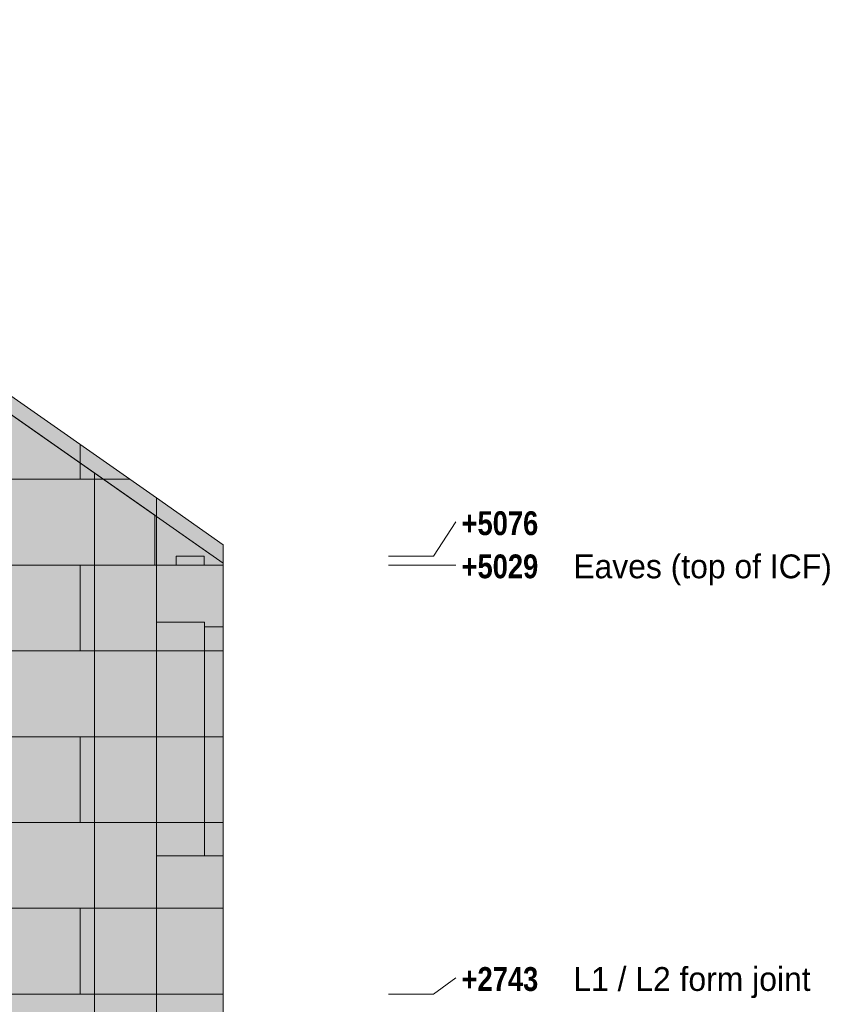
# Model space of a CAD drawing. Header units: millimetres. Extents: x 17 to 413, y 4 to 292.
# Tile 64 of 66: x 263 to 306, y 156 to 208. Entities that reach past the tile are written whole.
import ezdxf

# ---------------------------------------------------------------- set-up
doc = ezdxf.new("R2010")
doc.units = ezdxf.units.MM
for name, color, linetype in [('FILL-EPS', 7, 'Continuous'), ('FILL-LIGHT', 7, 'Continuous'), ('LINE-C_2E8C94', 7, 'Continuous'), ('LINE-C_337880', 7, 'Continuous'), ('LINE-STEEL', 7, 'Continuous'), ('LINE-STEEL_GREY', 7, 'Continuous'), ('TEXT-STEEL', 7, 'Continuous')]:
    doc.layers.add(name, color=color, linetype=linetype)
doc.styles.add('OpenSansCondensed-Bold', font='OpenSansCondensed-Bold.ttf')

msp = doc.modelspace()

# ---------------------------------------------------------------- hatches: boundary and pattern name
at = {"layer": 'FILL-EPS', "true_color": 0xccffff}
h = msp.add_hatch(color=7, dxfattribs=at)
h.dxf.hatch_style = 1
h.paths.add_polyline_path([(197.083, 156.536), (197.083, 156.536), (197.099, 156.539), (197.099, 182.976), (233.5, 208.465), (269.901, 182.976), (269.901, 156.539), (197.099, 156.539)])
h = msp.add_hatch(color=7, dxfattribs=at)
h.dxf.hatch_style = 1
h.paths.add_polyline_path([(197.099, 156.539), (197.099, 182.976), (233.5, 208.465), (269.901, 182.976), (269.901, 156.539)])
h = msp.add_hatch(color=7, dxfattribs=at)
h.dxf.hatch_style = 1
h.paths.add_polyline_path([(197.101, 156.539), (197.101, 181.989), (232.579, 206.831), (234.421, 206.831), (235.575, 206.023), (235.591, 206.011), (235.591, 206.011), (235.591, 206.011), (235.591, 206.011), (269.899, 181.989), (269.899, 156.539)])
h = msp.add_hatch(color=7, dxfattribs=at)
h.dxf.hatch_style = 1
h.paths.add_polyline_path([(197.101, 156.539), (197.101, 181.989), (197.2, 182.059), (232.579, 206.831), (234.421, 206.831), (237.872, 204.414), (269.8, 182.059), (269.899, 181.989), (269.899, 179.399), (269.899, 156.539)])
h = msp.add_hatch(color=7, dxfattribs=at)
h.dxf.hatch_style = 1
h.paths.add_polyline_path([(197.101, 156.539), (197.101, 179.399), (197.2, 179.399), (197.2, 182.059), (229.127, 204.414), (229.128, 204.414), (229.14, 204.424), (229.141, 204.423), (231.65, 206.18), (232.578, 206.83), (232.578, 206.83), (232.579, 206.831), (234.421, 206.831), (269.8, 182.059), (269.8, 179.399), (269.899, 179.399), (269.899, 156.539)])
h = msp.add_hatch(color=7, dxfattribs=at)
h.dxf.hatch_style = 1
h.paths.add_polyline_path([(197.101, 156.539), (197.101, 181.989), (231.408, 206.011), (231.409, 206.011), (231.42, 206.023), (231.42, 206.023), (231.422, 206.021), (232.579, 206.831), (234.421, 206.831), (269.899, 181.989), (269.899, 156.539)])
h = msp.add_hatch(color=7, dxfattribs=at)
h.dxf.hatch_style = 1
h.paths.add_polyline_path([(269.901, 179.399), (269.901, 182.976), (273.457, 180.487), (273.457, 179.399)])
h = msp.add_hatch(color=7, dxfattribs=at)
h.dxf.hatch_style = 1
h.paths.add_polyline_path([(269.901, 182.976), (273.457, 180.487), (273.457, 179.399), (269.901, 179.399)])
h = msp.add_hatch(color=7, dxfattribs=at)
h.dxf.hatch_style = 1
h.paths.add_polyline_path([(269.8, 179.399), (269.8, 182.059), (269.899, 181.989), (269.899, 179.399)])
h = msp.add_hatch(color=7, dxfattribs=at)
h.dxf.hatch_style = 1
h.paths.add_polyline_path([(269.895, 182.004), (269.896, 182.005), (269.897, 182.005), (269.899, 181.989), (273.457, 179.497), (273.457, 171.226), (273.457, 156.539), (269.899, 156.539), (269.899, 181.989), (269.894, 182.004)])
h = msp.add_hatch(color=7, dxfattribs=at)
h.dxf.hatch_style = 1
h.paths.add_polyline_path([(269.899, 156.539), (269.899, 181.989), (273.457, 179.497), (273.457, 171.245), (273.457, 171.241), (273.457, 156.539)])
h = msp.add_hatch(color=7, dxfattribs=at)
h.dxf.hatch_style = 1
h.paths.add_polyline_path([(269.899, 156.529), (269.899, 179.399), (269.899, 179.399), (269.899, 179.399), (269.899, 181.989), (273.457, 179.497), (273.457, 179.403), (273.457, 179.399), (273.457, 171.252), (273.457, 171.236), (273.457, 171.232), (273.457, 156.539), (269.901, 156.539)])
h = msp.add_hatch(color=7, dxfattribs=at)
h.dxf.hatch_style = 1
h.paths.add_polyline_path([(269.899, 179.399), (269.899, 181.989), (272.155, 180.409), (272.157, 180.408), (273.457, 179.497), (273.457, 179.399), (269.899, 179.399)])
h = msp.add_hatch(color=7, dxfattribs=at)
h.dxf.hatch_style = 1
h.paths.add_polyline_path([(269.898, 156.523), (269.898, 156.523), (269.899, 156.529), (269.899, 156.535), (269.899, 156.539), (269.899, 179.399), (269.901, 179.399), (269.901, 179.403), (269.901, 179.399), (273.457, 179.399), (273.457, 171.255), (273.457, 171.251), (273.457, 171.245), (273.457, 171.241), (273.457, 156.539), (269.901, 156.539), (269.899, 156.523), (269.899, 156.523), (269.898, 156.523)])
h = msp.add_hatch(color=7, dxfattribs=at)
h.dxf.hatch_style = 1
h.paths.add_polyline_path([(269.901, 156.539), (269.901, 179.399), (273.457, 179.399), (273.457, 156.539)])
h = msp.add_hatch(color=7, dxfattribs=at)
h.dxf.hatch_style = 1
h.paths.add_polyline_path([(269.901, 179.399), (273.457, 179.399), (273.457, 156.539), (269.901, 156.539)])
h = msp.add_hatch(color=7, dxfattribs=at)
h.dxf.hatch_style = 1
h.paths.add_polyline_path([(269.901, 176.356), (272.452, 176.356), (272.452, 163.909), (269.901, 163.909)])
h = msp.add_hatch(color=7, dxfattribs=at)
h.dxf.hatch_style = 1
h.paths.add_polyline_path([(269.901, 163.909), (269.901, 176.356), (272.452, 176.356), (272.452, 163.909)])
h = msp.add_hatch(color=7, dxfattribs=at)
h.dxf.hatch_style = 1
h.paths.add_polyline_path([(269.901, 176.356), (272.452, 176.356), (272.452, 163.909), (269.901, 163.909)])
h = msp.add_hatch(color=7, dxfattribs=at)
h.dxf.hatch_style = 1
h.paths.add_polyline_path([(269.901, 163.909), (269.901, 176.356), (272.452, 176.356), (272.452, 163.909)])
h = msp.add_hatch(color=7, dxfattribs=at)
h.dxf.hatch_style = 1
h.paths.add_polyline_path([(269.901, 176.356), (272.452, 176.356), (272.452, 163.909), (269.901, 163.909)])
h = msp.add_hatch(color=7, dxfattribs=at)
h.dxf.hatch_style = 1
h.paths.add_polyline_path([(269.901, 163.909), (269.901, 176.356), (272.452, 176.356), (272.452, 163.909)])
h = msp.add_hatch(color=7, dxfattribs=at)
h.dxf.hatch_style = 1
h.paths.add_polyline_path([(269.901, 176.356), (272.452, 176.356), (272.452, 163.909), (269.901, 163.909)])
h = msp.add_hatch(color=7, dxfattribs=at)
h.dxf.hatch_style = 1
h.paths.add_polyline_path([(269.901, 163.909), (269.901, 176.356), (272.452, 176.356), (272.452, 163.909)])
h = msp.add_hatch(color=7, dxfattribs=at)
h.dxf.hatch_style = 1
h.paths.add_polyline_path([(272.452, 176.106), (273.457, 176.106), (273.457, 163.909), (272.452, 163.909)])
h = msp.add_hatch(color=7, dxfattribs=at)
h.dxf.hatch_style = 1
h.paths.add_polyline_path([(272.452, 163.909), (272.452, 176.106), (273.457, 176.106), (273.457, 163.909)])
h = msp.add_hatch(color=7, dxfattribs=at)
h.dxf.hatch_style = 1
h.paths.add_polyline_path([(272.452, 176.106), (273.457, 176.106), (273.457, 163.909), (272.452, 163.909)])
h = msp.add_hatch(color=7, dxfattribs=at)
h.dxf.hatch_style = 1
h.paths.add_polyline_path([(272.452, 163.909), (272.452, 176.106), (273.457, 176.106), (273.457, 163.909)])
h = msp.add_hatch(color=7, dxfattribs=at)
h.dxf.hatch_style = 1
h.paths.add_polyline_path([(272.452, 176.106), (273.457, 176.106), (273.457, 163.909), (272.452, 163.909)])
h = msp.add_hatch(color=7, dxfattribs=at)
h.dxf.hatch_style = 1
h.paths.add_polyline_path([(272.452, 163.909), (272.452, 176.106), (273.457, 176.106), (273.457, 163.909)])
h = msp.add_hatch(color=7, dxfattribs=at)
h.dxf.hatch_style = 1
h.paths.add_polyline_path([(272.452, 176.106), (273.457, 176.106), (273.457, 163.909), (272.452, 163.909)])
h = msp.add_hatch(color=7, dxfattribs=at)
h.dxf.hatch_style = 1
h.paths.add_polyline_path([(272.452, 163.909), (272.452, 176.106), (273.457, 176.106), (273.457, 163.909)])
h = msp.add_hatch(color=7, dxfattribs=at)
h.dxf.hatch_style = 1
h.paths.add_polyline_path([(197.099, 129.107), (197.099, 156.539), (269.901, 156.539), (269.901, 129.107)])
h = msp.add_hatch(color=7, dxfattribs=at)
h.dxf.hatch_style = 1
h.paths.add_polyline_path([(197.099, 156.539), (269.901, 156.539), (269.901, 129.107), (197.099, 129.107)])
h = msp.add_hatch(color=7, dxfattribs=at)
h.dxf.hatch_style = 1
h.paths.add_polyline_path([(197.101, 129.107), (197.101, 156.539), (269.899, 156.539), (269.899, 129.107)])
h = msp.add_hatch(color=7, dxfattribs=at)
h.dxf.hatch_style = 1
h.paths.add_polyline_path([(197.101, 156.539), (269.899, 156.539), (269.899, 129.107), (197.101, 129.107)])
h = msp.add_hatch(color=7, dxfattribs=at)
h.dxf.hatch_style = 1
h.paths.add_polyline_path([(197.101, 129.107), (197.101, 156.539), (269.899, 156.539), (269.899, 129.107)])
h = msp.add_hatch(color=7, dxfattribs=at)
h.dxf.hatch_style = 1
h.paths.add_polyline_path([(197.101, 156.539), (269.899, 156.539), (269.899, 129.107), (197.101, 129.107)])
h = msp.add_hatch(color=7, dxfattribs=at)
h.dxf.hatch_style = 1
h.paths.add_polyline_path([(269.897, 156.523), (269.899, 156.539), (269.897, 156.523)])
h = msp.add_hatch(color=7, dxfattribs=at)
h.dxf.hatch_style = 1
h.paths.add_polyline_path([(269.899, 156.555), (269.901, 156.539), (273.457, 156.539), (273.457, 129.107), (269.901, 129.107), (269.899, 129.107), (269.899, 156.539), (269.899, 156.539), (269.899, 156.555)])
h = msp.add_hatch(color=7, dxfattribs=at)
h.dxf.hatch_style = 1
h.paths.add_polyline_path([(269.899, 129.107), (269.899, 156.539), (273.457, 156.539), (273.457, 129.107)])
h = msp.add_hatch(color=7, dxfattribs=at)
h.dxf.hatch_style = 1
h.paths.add_polyline_path([(269.899, 129.091), (269.899, 129.091), (269.899, 156.539), (269.901, 156.539), (273.457, 156.539), (273.457, 129.107), (269.901, 129.107)])
h = msp.add_hatch(color=7, dxfattribs=at)
h.dxf.hatch_style = 1
h.paths.add_polyline_path([(269.899, 156.539), (273.457, 156.539), (273.457, 129.107), (269.899, 129.107)])
h = msp.add_hatch(color=7, dxfattribs=at)
h.dxf.hatch_style = 1
h.paths.add_polyline_path([(269.901, 129.107), (269.901, 156.539), (273.457, 156.539), (273.457, 129.107)])
h = msp.add_hatch(color=7, dxfattribs=at)
h.dxf.hatch_style = 1
h.paths.add_polyline_path([(269.901, 156.539), (273.457, 156.539), (273.457, 129.107), (269.901, 129.107)])
at = {"layer": 'FILL-LIGHT', "true_color": 0xd9d9d9}
h = msp.add_hatch(color=254, dxfattribs=at)
h.dxf.hatch_style = 1
h.paths.add_polyline_path([(270.942, 179.399), (270.942, 179.867), (272.442, 179.867), (272.442, 179.399)])
h = msp.add_hatch(color=254, dxfattribs=at)
h.dxf.hatch_style = 1
h.paths.add_polyline_path([(270.942, 179.867), (272.442, 179.867), (272.442, 179.399), (270.942, 179.399)])
h = msp.add_hatch(color=254, dxfattribs=at)
h.dxf.hatch_style = 1
h.paths.add_polyline_path([(270.942, 179.399), (270.942, 179.867), (272.442, 179.867), (272.442, 179.399)])
h = msp.add_hatch(color=254, dxfattribs=at)
h.dxf.hatch_style = 1
h.paths.add_polyline_path([(270.942, 179.867), (272.442, 179.867), (272.442, 179.399), (270.942, 179.399)])

# ---------------------------------------------------------------- linework, layer by layer
at = {"layer": 'LINE-C_2E8C94', "lineweight": 5}
for points in [[(197.083, 156.536), (197.083, 156.536), (197.099, 156.539), (197.099, 182.976), (233.5, 208.465), (269.901, 182.976), (269.901, 156.539), (197.099, 156.539)], [(197.099, 156.539), (197.099, 156.539), (197.099, 156.539), (197.099, 182.976), (233.5, 208.465), (233.5, 208.465), (233.5, 208.465), (233.5, 208.465), (233.5, 208.465), (233.5, 208.465), (233.5, 208.465), (269.901, 182.976), (269.901, 156.539), (197.099, 156.539)], [(197.101, 156.539), (197.101, 181.989), (232.579, 206.831), (234.421, 206.831), (235.575, 206.023), (235.591, 206.011), (235.591, 206.011), (235.591, 206.011), (235.591, 206.011), (269.899, 181.989), (269.899, 156.539)], [(197.101, 156.539), (197.101, 156.539), (197.101, 181.989), (197.101, 181.989), (197.101, 181.989), (197.101, 181.989), (197.2, 182.059), (232.579, 206.831), (234.421, 206.831), (234.421, 206.831), (234.421, 206.831), (237.872, 204.414), (237.872, 204.414), (269.8, 182.059), (269.899, 181.989), (269.899, 179.399), (269.899, 179.399), (269.899, 156.539), (269.899, 156.539)], [(197.101, 156.539), (197.101, 179.399), (197.2, 179.399), (197.2, 182.059), (229.127, 204.414), (229.128, 204.414), (229.14, 204.424), (229.141, 204.423), (231.65, 206.18), (232.578, 206.83), (232.578, 206.83), (232.579, 206.831), (234.421, 206.831), (269.8, 182.059), (269.8, 179.399), (269.899, 179.399), (269.899, 156.539)], [(197.101, 156.539), (197.101, 181.989), (231.408, 206.011), (231.409, 206.011), (231.42, 206.023), (231.42, 206.023), (231.422, 206.021), (232.579, 206.831), (234.421, 206.831), (269.899, 181.989), (269.899, 156.539)], [(269.901, 179.399), (269.901, 182.976), (273.457, 180.487), (273.457, 180.487), (273.457, 180.487), (273.457, 179.399), (269.901, 179.399)], [(269.901, 182.976), (273.457, 180.487), (273.457, 179.399), (269.901, 179.399)], [(269.8, 179.399), (269.8, 179.399), (269.8, 179.399), (269.8, 182.059), (269.899, 181.989), (269.899, 179.399)], [(269.895, 182.004), (269.895, 182.004), (269.896, 182.005), (269.897, 182.005), (269.899, 181.989), (273.457, 179.497), (273.457, 171.226), (273.457, 171.226), (273.457, 156.539), (273.457, 156.539), (269.899, 156.539), (269.899, 181.989), (269.899, 181.989), (269.899, 181.989), (269.899, 181.989), (269.899, 181.989), (269.894, 182.004)], [(269.899, 156.539), (269.899, 181.989), (273.457, 179.497), (273.457, 171.245), (273.457, 171.241), (273.457, 156.539)], [(269.899, 156.529), (269.899, 179.399), (269.899, 179.399), (269.899, 179.399), (269.899, 181.989), (269.899, 181.989), (269.899, 181.989), (269.899, 181.989), (273.457, 179.497), (273.457, 179.403), (273.457, 179.399), (273.457, 179.399), (273.457, 171.252), (273.457, 171.236), (273.457, 171.232), (273.457, 156.539), (269.901, 156.539)], [(269.899, 179.399), (269.899, 181.989), (272.155, 180.409), (272.157, 180.408), (273.457, 179.497), (273.457, 179.497), (273.457, 179.497), (273.457, 179.497), (273.457, 179.399), (269.899, 179.399), (269.899, 179.399)], [(269.898, 156.523), (269.898, 156.523), (269.899, 156.529), (269.899, 156.535), (269.899, 156.539), (269.899, 179.399), (269.901, 179.399), (269.901, 179.403), (269.901, 179.399), (273.457, 179.399), (273.457, 171.255), (273.457, 171.251), (273.457, 171.245), (273.457, 171.241), (273.457, 156.539), (269.901, 156.539), (269.899, 156.523), (269.899, 156.523), (269.898, 156.523)], [(269.901, 156.539), (269.901, 156.539), (269.901, 179.399), (273.457, 179.399), (273.457, 156.539), (269.901, 156.539)], [(269.901, 179.399), (273.457, 179.399), (273.457, 156.539), (273.457, 156.539), (273.457, 156.539), (269.901, 156.539)], [(269.901, 176.356), (272.452, 176.356), (272.452, 163.909), (269.901, 163.909)], [(269.901, 163.909), (269.901, 176.356), (272.452, 176.356), (272.452, 163.909)], [(269.901, 176.356), (272.452, 176.356), (272.452, 163.909), (269.901, 163.909)], [(269.901, 163.909), (269.901, 176.356), (272.452, 176.356), (272.452, 163.909)], [(269.901, 176.356), (272.452, 176.356), (272.452, 163.909), (269.901, 163.909)], [(269.901, 163.909), (269.901, 176.356), (272.452, 176.356), (272.452, 163.909)], [(269.901, 176.356), (272.452, 176.356), (272.452, 163.909), (269.901, 163.909)], [(269.901, 163.909), (269.901, 176.356), (272.452, 176.356), (272.452, 163.909)], [(272.452, 176.106), (273.457, 176.106), (273.457, 163.909), (272.452, 163.909)], [(272.452, 163.909), (272.452, 176.106), (273.457, 176.106), (273.457, 163.909)], [(272.452, 176.106), (273.457, 176.106), (273.457, 163.909), (272.452, 163.909)], [(272.452, 163.909), (272.452, 176.106), (273.457, 176.106), (273.457, 163.909)], [(272.452, 176.106), (273.457, 176.106), (273.457, 163.909), (272.452, 163.909)], [(272.452, 163.909), (272.452, 176.106), (273.457, 176.106), (273.457, 163.909)], [(272.452, 176.106), (273.457, 176.106), (273.457, 163.909), (272.452, 163.909)], [(272.452, 163.909), (272.452, 176.106), (273.457, 176.106), (273.457, 163.909)], [(197.099, 129.107), (197.099, 156.539), (269.901, 156.539), (269.901, 129.107)], [(197.099, 156.539), (197.099, 156.539), (269.901, 156.539), (269.901, 129.107), (197.099, 129.107), (197.099, 156.539)], [(197.101, 129.107), (197.101, 129.107), (197.101, 156.539), (269.899, 156.539), (269.899, 129.107), (197.101, 129.107)], [(197.101, 156.539), (197.101, 156.539), (197.101, 156.539), (269.899, 156.539), (269.899, 129.107), (269.899, 129.107), (197.101, 129.107)], [(197.101, 129.107), (197.101, 129.107), (197.101, 156.539), (269.899, 156.539), (269.899, 129.107), (197.101, 129.107)], [(197.101, 156.539), (197.101, 156.539), (197.101, 156.539), (269.899, 156.539), (269.899, 129.107), (269.899, 129.107), (197.101, 129.107)], [(269.897, 156.523), (269.899, 156.539), (269.897, 156.523)], [(269.899, 156.555), (269.901, 156.539), (273.457, 156.539), (273.457, 129.107), (273.457, 129.107), (273.457, 129.107), (269.901, 129.107), (269.901, 129.107), (269.899, 129.107), (269.899, 156.539), (269.899, 156.539), (269.899, 156.539), (269.899, 156.555)], [(269.899, 129.107), (269.899, 129.107), (269.899, 156.539), (273.457, 156.539), (273.457, 156.539), (273.457, 156.539), (273.457, 129.107)], [(269.899, 129.091), (269.899, 129.091), (269.899, 156.539), (269.901, 156.539), (269.901, 156.539), (273.457, 156.539), (273.457, 156.539), (273.457, 129.107), (269.901, 129.107)], [(269.899, 156.539), (269.899, 156.539), (273.457, 156.539), (273.457, 129.107), (269.899, 129.107), (269.899, 156.539)], [(269.901, 129.107), (269.901, 156.539), (273.457, 156.539), (273.457, 156.539), (273.457, 129.107)], [(269.901, 156.539), (269.901, 156.539), (269.901, 156.539), (273.457, 156.539), (273.457, 129.107), (273.457, 129.107), (273.457, 129.107), (269.901, 129.107)]]:
    msp.add_lwpolyline(points, close=True, dxfattribs=at)
at = {"layer": 'LINE-C_337880', "lineweight": 5}
for p, q in [((265.837, 183.971), (265.837, 185.81)), ((265.837, 183.971), (265.837, 185.81)), ((266.599, 183.971), (266.599, 184.287)), ((266.599, 183.971), (266.599, 184.287)), ((245.518, 183.971), (265.837, 183.971)), ((245.518, 183.971), (265.837, 183.971)), ((262.536, 183.971), (266.599, 183.971)), ((262.536, 183.971), (266.599, 183.971)), ((262.536, 183.971), (266.599, 183.971)), ((262.536, 183.971), (266.599, 183.971)), ((265.837, 183.971), (268.464, 183.971)), ((265.837, 183.971), (268.464, 183.971)), ((266.599, 183.971), (267.051, 183.971)), ((266.599, 183.971), (267.051, 183.971)), ((266.599, 179.399), (266.599, 183.971)), ((266.599, 183.971), (267.051, 183.971)), ((266.599, 179.399), (266.599, 183.971)), ((266.599, 183.971), (267.051, 183.971)), ((245.518, 179.399), (265.837, 179.399)), ((245.518, 179.399), (265.837, 179.399)), ((262.536, 179.399), (266.599, 179.399)), ((262.536, 179.399), (266.599, 179.399)), ((262.536, 179.399), (266.599, 179.399)), ((262.536, 179.399), (266.599, 179.399)), ((265.837, 174.827), (265.837, 179.399)), ((265.837, 179.399), (269.892, 179.399)), ((265.837, 174.827), (265.837, 179.399)), ((265.837, 179.399), (269.892, 179.399)), ((266.599, 174.827), (266.599, 179.399)), ((266.599, 179.399), (269.889, 179.399)), ((266.599, 174.827), (266.599, 179.399)), ((266.599, 179.399), (269.889, 179.399)), ((266.599, 179.399), (269.789, 179.399)), ((266.599, 179.399), (269.889, 179.399)), ((269.909, 179.399), (273.447, 179.399)), ((269.909, 179.399), (273.447, 179.399)), ((269.909, 179.399), (273.447, 179.399)), ((245.518, 174.827), (265.837, 174.827)), ((245.518, 174.827), (265.837, 174.827)), ((262.536, 174.827), (266.599, 174.827)), ((262.536, 174.827), (266.599, 174.827)), ((262.536, 174.827), (266.599, 174.827)), ((262.536, 174.827), (266.599, 174.827)), ((265.837, 174.827), (269.892, 174.827)), ((265.837, 174.827), (269.892, 174.827)), ((266.599, 174.827), (269.889, 174.827)), ((266.599, 174.827), (269.889, 174.827)), ((266.599, 170.255), (266.599, 174.827)), ((266.599, 174.827), (269.889, 174.827)), ((266.599, 170.255), (266.599, 174.827)), ((266.599, 174.827), (269.889, 174.827)), ((269.909, 174.827), (273.447, 174.827)), ((269.909, 174.827), (273.447, 174.827)), ((269.909, 174.827), (273.447, 174.827)), ((269.909, 174.827), (273.447, 174.827)), ((269.911, 174.827), (273.447, 174.827)), ((269.911, 174.827), (272.442, 174.827)), ((269.911, 174.827), (272.442, 174.827)), ((269.911, 174.827), (272.442, 174.827)), ((269.911, 174.827), (272.442, 174.827)), ((269.911, 174.827), (272.442, 174.827)), ((269.911, 174.827), (272.442, 174.827)), ((269.911, 174.827), (272.442, 174.827)), ((269.911, 174.827), (272.442, 174.827)), ((269.911, 174.827), (273.447, 174.827)), ((272.462, 174.827), (273.447, 174.827)), ((272.462, 174.827), (273.447, 174.827)), ((272.462, 174.827), (273.447, 174.827)), ((272.462, 174.827), (273.447, 174.827)), ((272.462, 174.827), (273.447, 174.827)), ((272.462, 174.827), (273.447, 174.827)), ((272.462, 174.827), (273.447, 174.827)), ((272.462, 174.827), (273.447, 174.827)), ((245.518, 170.255), (265.837, 170.255)), ((245.518, 170.255), (265.837, 170.255)), ((262.536, 170.255), (266.599, 170.255)), ((262.536, 170.255), (266.599, 170.255)), ((262.536, 170.255), (266.599, 170.255)), ((262.536, 170.255), (266.599, 170.255)), ((265.837, 165.683), (265.837, 170.255)), ((265.837, 170.255), (269.892, 170.255)), ((265.837, 165.683), (265.837, 170.255)), ((265.837, 170.255), (269.892, 170.255)), ((266.599, 165.683), (266.599, 170.255)), ((266.599, 170.255), (269.889, 170.255)), ((266.599, 165.683), (266.599, 170.255)), ((266.599, 170.255), (269.889, 170.255)), ((266.599, 170.255), (269.889, 170.255)), ((266.599, 170.255), (269.889, 170.255)), ((269.909, 170.255), (273.447, 170.255)), ((269.909, 170.255), (273.447, 170.255)), ((269.909, 170.255), (273.447, 170.255)), ((269.909, 170.255), (273.447, 170.255)), ((269.911, 170.255), (273.447, 170.255)), ((269.911, 170.255), (272.442, 170.255)), ((269.911, 170.255), (272.442, 170.255)), ((269.911, 170.255), (272.442, 170.255)), ((269.911, 170.255), (272.442, 170.255)), ((269.911, 170.255), (272.442, 170.255)), ((269.911, 170.255), (272.442, 170.255)), ((269.911, 170.255), (272.442, 170.255)), ((269.911, 170.255), (272.442, 170.255)), ((269.911, 170.255), (273.447, 170.255)), ((272.462, 170.255), (273.447, 170.255)), ((272.462, 170.255), (273.447, 170.255)), ((272.462, 170.255), (273.447, 170.255)), ((272.462, 170.255), (273.447, 170.255)), ((272.462, 170.255), (273.447, 170.255)), ((272.462, 170.255), (273.447, 170.255)), ((272.462, 170.255), (273.447, 170.255)), ((272.462, 170.255), (273.447, 170.255)), ((245.518, 165.683), (265.837, 165.683)), ((245.518, 165.683), (265.837, 165.683)), ((262.536, 165.683), (266.599, 165.683)), ((262.536, 165.683), (266.599, 165.683)), ((262.536, 165.683), (266.599, 165.683)), ((262.536, 165.683), (266.599, 165.683)), ((265.837, 165.683), (269.892, 165.683)), ((265.837, 165.683), (269.892, 165.683)), ((266.599, 165.683), (269.889, 165.683)), ((266.599, 165.683), (269.889, 165.683)), ((266.599, 161.111), (266.599, 165.683)), ((266.599, 165.683), (269.889, 165.683)), ((266.599, 161.111), (266.599, 165.683)), ((266.599, 165.683), (269.889, 165.683)), ((269.909, 165.683), (273.447, 165.683)), ((269.909, 165.683), (273.447, 165.683)), ((269.909, 165.683), (273.447, 165.683)), ((269.909, 165.683), (273.447, 165.683)), ((269.911, 165.683), (273.447, 165.683)), ((269.911, 165.683), (272.442, 165.683)), ((269.911, 165.683), (272.442, 165.683)), ((269.911, 165.683), (272.442, 165.683)), ((269.911, 165.683), (272.442, 165.683)), ((269.911, 165.683), (272.442, 165.683)), ((269.911, 165.683), (272.442, 165.683)), ((269.911, 165.683), (272.442, 165.683)), ((269.911, 165.683), (272.442, 165.683)), ((269.911, 165.683), (273.447, 165.683)), ((272.462, 165.683), (273.447, 165.683)), ((272.462, 165.683), (273.447, 165.683)), ((272.462, 165.683), (273.447, 165.683)), ((272.462, 165.683), (273.447, 165.683)), ((272.462, 165.683), (273.447, 165.683)), ((272.462, 165.683), (273.447, 165.683)), ((272.462, 165.683), (273.447, 165.683)), ((272.462, 165.683), (273.447, 165.683)), ((245.518, 161.111), (265.837, 161.111)), ((245.518, 161.111), (265.837, 161.111)), ((262.536, 161.111), (266.599, 161.111)), ((262.536, 161.111), (266.599, 161.111)), ((262.536, 161.111), (266.599, 161.111)), ((262.536, 161.111), (266.599, 161.111)), ((265.837, 156.549), (265.837, 161.111)), ((265.837, 161.111), (269.892, 161.111)), ((265.837, 156.549), (265.837, 161.111)), ((265.837, 161.111), (269.892, 161.111)), ((266.599, 156.549), (266.599, 161.111)), ((266.599, 161.111), (269.889, 161.111)), ((266.599, 156.549), (266.599, 161.111)), ((266.599, 161.111), (269.889, 161.111)), ((266.599, 161.111), (269.889, 161.111)), ((266.599, 161.111), (269.889, 161.111)), ((269.909, 161.111), (273.447, 161.111)), ((269.909, 161.111), (273.447, 161.111)), ((269.909, 161.111), (273.447, 161.111)), ((269.909, 161.111), (273.447, 161.111)), ((269.911, 161.111), (273.447, 161.111)), ((269.911, 161.111), (273.447, 161.111)), ((266.599, 151.967), (266.599, 156.529)), ((266.599, 151.967), (266.599, 156.529))]:
    msp.add_line(p, q, dxfattribs=at)
at = {"layer": 'LINE-STEEL', "lineweight": 5}
for p, q in [((284.658, 179.867), (285.858, 181.697)), ((282.257, 179.867), (284.658, 179.867)), ((282.257, 179.397), (284.658, 179.397)), ((284.658, 179.397), (285.858, 179.397)), ((284.658, 156.537), (285.858, 157.407)), ((282.257, 156.537), (284.658, 156.537))]:
    msp.add_line(p, q, dxfattribs=at)
at = {"layer": 'LINE-STEEL_GREY', "lineweight": 5}
for points in [[(270.942, 179.399), (270.942, 179.867), (272.442, 179.867), (272.442, 179.867), (272.442, 179.399), (270.942, 179.399)], [(270.942, 179.867), (270.942, 179.867), (272.442, 179.867), (272.442, 179.399), (272.442, 179.399), (270.942, 179.399)], [(270.942, 179.399), (270.942, 179.867), (272.442, 179.867), (272.442, 179.867), (272.442, 179.399), (270.942, 179.399)], [(270.942, 179.867), (270.942, 179.867), (272.442, 179.867), (272.442, 179.399), (272.442, 179.399), (270.942, 179.399)]]:
    msp.add_lwpolyline(points, close=True, dxfattribs=at)

# ---------------------------------------------------------------- texts
at = {"layer": 'TEXT-STEEL', "style": 'OpenSansCondensed-Bold'}
for s, p in [('+5076', (286.158, 180.997)), ('+5029', (286.158, 178.697)), ('+2743', (286.158, 156.707))]:
    msp.add_text(s, height=1.27, dxfattribs=at).set_placement(p)
at = {"layer": 'TEXT-STEEL'}
for s, p in [('Eaves (top of ICF)', (292.112, 178.697)), ('L1 / L2 form joint', (292.112, 156.707))]:
    msp.add_text(s, height=1.27, dxfattribs=at).set_placement(p)

doc.saveas('drawing.dxf')
